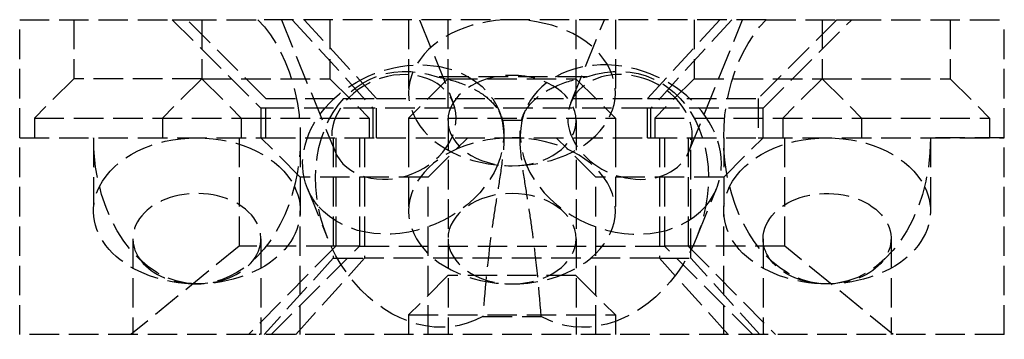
# Model space of a CAD drawing. Header units: millimetres. Extents: x -25 to 25, y -0.2 to 16.
import ezdxf

# ---------------------------------------------------------------- set-up
doc = ezdxf.new("R2010")
doc.units = ezdxf.units.MM
doc.header["$LTSCALE"] = 10
doc.linetypes.add('ALLCAD_Strich', pattern=[0.2, 0.15, -0.05])
doc.layers.add('BESCH_KONT_sich_schn_grun_2d', color=10, linetype='Continuous')

msp = doc.modelspace()

# ---------------------------------------------------------------- linework, layer by layer
at = {"layer": 'BESCH_KONT_sich_schn_grun_2d', "linetype": 'ALLCAD_Strich'}
for p, q in [((-25.00000000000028, 16), (-17.25000000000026, 16)), ((-25.00000000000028, 10), (-25.00000000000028, 16)), ((-22.25000000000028, 16.00000000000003), (-22.25000000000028, 13)), ((-17.25000000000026, 16), (-12.75000000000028, 11.50000000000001)), ((-17.25000000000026, 16), (-16.50000000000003, 16)), ((-16.50000000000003, 15.99999999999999), (-12.90767078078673, 15.99999999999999)), ((-12.50000000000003, 11.99999999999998), (-16.50000000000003, 15.99999999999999)), ((-15.75000000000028, 16.00000000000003), (-15.75000000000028, 13)), ((12.90767078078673, 16), (-12.90767078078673, 15.99999999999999)), ((-11.70984531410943, 15.99999999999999), (-9.004158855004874, 9.329437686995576)), ((-11.15587484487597, 16), (-7.05779837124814, 11.5)), ((-6.883064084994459, 11.99999999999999), (-10.55403159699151, 15.99999999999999)), ((-9.250000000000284, 16.00000000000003), (-9.250000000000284, 13)), ((-5.250000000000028, 15.99999999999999), (-5.250000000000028, 12.28768939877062)), ((-4.695492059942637, 15.99999999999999), (-2.980795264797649, 11.77261002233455)), ((-3.250000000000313, 16.00000000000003), (-3.250000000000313, 13)), ((2.980795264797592, 11.77261002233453), (4.69549205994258, 16)), ((3.249999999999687, 16.00000000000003), (3.249999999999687, 13)), ((5.249999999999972, 15.99999999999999), (5.249999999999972, 12.28768939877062)), ((10.55403159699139, 16), (6.883064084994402, 12)), ((11.1558748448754, 16), (7.057798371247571, 11.5)), ((9.004158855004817, 9.329437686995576), (11.70984531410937, 16)), ((9.249999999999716, 16.00000000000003), (9.249999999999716, 13)), ((16.49999999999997, 16), (12.49999999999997, 12)), ((12.74999999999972, 11.5), (17.24999999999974, 16)), ((12.90767078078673, 16), (16.49999999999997, 16)), ((15.74999999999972, 16.00000000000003), (15.74999999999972, 13)), ((16.49999999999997, 16), (17.24999999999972, 16)), ((17.24999999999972, 16), (24.99999999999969, 16)), ((22.24999999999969, 16.00000000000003), (22.24999999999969, 13)), ((24.99999999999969, 10), (24.99999999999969, 16)), ((-22.25000000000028, 13.00000000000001), (-24.25000000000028, 11)), ((-15.75000000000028, 13.00000000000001), (-22.25000000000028, 13.00000000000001)), ((-15.75000000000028, 13.00000000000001), (-17.75000000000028, 11)), ((-15.75000000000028, 13.00000000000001), (-9.250000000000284, 13.00000000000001)), ((-15.75000000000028, 13.00000000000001), (-13.75000000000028, 11)), ((-9.250000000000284, 13.00000000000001), (-7.250000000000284, 11)), ((-3.250000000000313, 13.00000000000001), (-5.250000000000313, 11)), ((-3.250000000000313, 13.00000000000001), (3.249999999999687, 13.00000000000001)), ((-3.250000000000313, 13), (-3.250000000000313, 10.87347583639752)), ((3.249999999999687, 13.00000000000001), (5.249999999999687, 11)), ((3.249999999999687, 13), (3.249999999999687, 10.87347583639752)), ((9.249999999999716, 13.00000000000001), (7.249999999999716, 11)), ((9.249999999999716, 13.00000000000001), (15.74999999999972, 13.00000000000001)), ((15.74999999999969, 13.00000000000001), (13.74999999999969, 11)), ((15.74999999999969, 13.00000000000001), (22.24999999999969, 13.00000000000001)), ((15.74999999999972, 13.00000000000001), (17.74999999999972, 11)), ((22.24999999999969, 13.00000000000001), (24.24999999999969, 11)), ((-12.50000000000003, 9.999999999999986), (-12.50000000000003, 11.99999999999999)), ((-12.50000000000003, 11.99999999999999), (-6.883064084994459, 11.99999999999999)), ((-6.883064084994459, 9.999999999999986), (-6.883064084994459, 11.99999999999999)), ((-6.883064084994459, 11.99999999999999), (6.883064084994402, 12)), ((6.883064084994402, 9.999999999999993), (6.883064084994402, 12)), ((6.883064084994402, 12), (12.49999999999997, 12)), ((12.49999999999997, 12), (12.49999999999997, 10)), ((-12.75000000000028, 11.50000000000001), (-12.75000000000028, 10)), ((-12.50000000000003, 11.5), (-12.75000000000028, 11.5)), ((-7.05779837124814, 11.5), (-12.50000000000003, 11.5)), ((-7.05779837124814, 10), (-7.05779837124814, 11.5)), ((7.057798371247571, 11.5), (-7.05779837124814, 11.5)), ((-0.6621491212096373, 11.37720248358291), (-0.5590861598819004, 11.12311247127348)), ((0.5590874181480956, 11.12311557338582), (0.6621491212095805, 11.3772024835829)), ((12.49999999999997, 11.49999999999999), (7.0577983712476, 11.49999999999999)), ((7.0577983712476, 10), (7.0577983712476, 11.5)), ((12.74999999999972, 11.49999999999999), (12.49999999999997, 11.49999999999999)), ((12.74999999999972, 10), (12.74999999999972, 11.5)), ((-24.25000000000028, 11), (-13.75000000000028, 11)), ((-24.25000000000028, 11), (-24.25000000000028, 10)), ((-17.75000000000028, 11), (-17.75000000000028, 10)), ((-13.75000000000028, 11), (-7.250000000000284, 11)), ((-13.75000000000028, 11), (-13.75000000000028, 10)), ((-7.250000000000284, 11), (-7.250000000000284, 10)), ((-5.250000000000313, 11), (5.249999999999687, 11)), ((-5.250000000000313, 11), (-5.250000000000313, 10)), ((-3.250000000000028, 10.87347583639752), (-3.250000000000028, -1.4210854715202e-14)), ((3.249999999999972, 10.87347583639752), (3.249999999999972, 0)), ((5.249999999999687, 11), (5.249999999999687, 10)), ((7.249999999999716, 11), (17.74999999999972, 11)), ((7.249999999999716, 11), (7.249999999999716, 10)), ((13.74999999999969, 11), (13.74999999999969, 10)), ((17.74999999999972, 11), (24.24999999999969, 11)), ((17.74999999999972, 11), (17.74999999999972, 10)), ((24.24999999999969, 11), (24.24999999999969, 10)), ((-25.00000000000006, -1.4210854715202e-14), (-25.00000000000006, 9.999999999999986)), ((-25.00000000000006, 9.999999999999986), (-21.25000000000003, 9.999999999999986)), ((-25.00000000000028, 10), (-12.75000000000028, 10)), ((-21.25000000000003, 10), (-21.25000000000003, 6.28768939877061)), ((-13.85436542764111, 9.999999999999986), (-13.85436542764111, 4.499999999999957)), ((-12.75000000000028, 9.999999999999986), (-12.50000000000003, 9.999999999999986)), ((-10.75000000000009, 7.999999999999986), (-12.75000000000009, 9.999999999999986)), ((-12.50000000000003, 9.999999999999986), (-6.883064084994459, 9.999999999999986)), ((-10.75000000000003, 10.00000000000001), (-10.75000000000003, 6.28768939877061)), ((-9.082525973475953, 10), (-9.082525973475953, 3.88714380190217)), ((-8.952912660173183, 9.999999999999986), (-8.952912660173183, 4.500000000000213)), ((-7.73937889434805, 9.999999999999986), (-7.73937889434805, 4.499999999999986)), ((-7.489721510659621, 10), (-7.489721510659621, 3.887143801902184)), ((-6.883064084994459, 9.999999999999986), (6.883064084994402, 9.999999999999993)), ((-5.250000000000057, 9.999999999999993), (-5.250000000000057, 6.287689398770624)), ((-4.250000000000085, 7.999999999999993), (-2.250000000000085, 9.999999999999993)), ((4.249999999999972, 7.999999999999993), (2.249999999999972, 9.999999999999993)), ((5.249999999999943, 9.999999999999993), (5.249999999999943, 6.287689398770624)), ((6.883064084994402, 10), (12.49999999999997, 10)), ((7.489721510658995, 10), (7.489721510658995, 3.887143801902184)), ((7.739378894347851, 10), (7.739378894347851, 4.5)), ((8.952912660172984, 10), (8.952912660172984, 4.5)), ((9.082525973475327, 3.88714380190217), (9.082525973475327, 10)), ((10.74999999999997, 10.00000000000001), (10.74999999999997, 6.287689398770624)), ((10.74999999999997, 8), (12.74999999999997, 10)), ((12.49999999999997, 10), (12.74999999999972, 10)), ((12.74999999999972, 10), (24.99999999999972, 10)), ((13.85436542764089, 4.500000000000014), (13.85436542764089, 10)), ((24.99999999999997, 10), (21.24999999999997, 10)), ((21.24999999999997, 10), (21.24999999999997, 6.287689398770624)), ((24.99999999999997, 0), (24.99999999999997, 10)), ((-4.250000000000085, 7.999999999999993), (-10.75000000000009, 7.999999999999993)), ((-4.250000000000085, 0), (-4.250000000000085, 8)), ((10.74999999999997, 8.000000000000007), (4.249999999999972, 8)), ((4.249999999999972, 0), (4.249999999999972, 8)), ((-10.39219799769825, 7.430539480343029), (-9.365024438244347, 4.898159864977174)), ((9.365024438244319, 4.898159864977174), (10.39219799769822, 7.430539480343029)), ((-10.75000000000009, 0), (-10.75000000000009, 6.287689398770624)), ((10.74999999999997, 0), (10.74999999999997, 6.287689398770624)), ((-19.25000000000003, 4.873475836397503), (-19.25000000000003, -1.4210854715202e-14)), ((-8.952912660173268, 4.500000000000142), (-13.37921364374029, -1.4210854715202e-14)), ((-12.75000000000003, 4.873475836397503), (-12.75000000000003, -1.4210854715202e-14)), ((-7.739378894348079, 4.500000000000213), (-8.952912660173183, 4.500000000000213)), ((-7.73937889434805, 4.500000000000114), (7.739378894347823, 4.500000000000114)), ((12.74999999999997, 4.873475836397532), (12.74999999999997, 0)), ((19.24999999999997, 4.873475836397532), (19.24999999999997, 0)), ((-13.85436542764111, 4.499999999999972), (-19.34785107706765, -1.4210854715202e-14)), ((-8.952912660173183, 4.499999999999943), (-13.85436542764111, 4.499999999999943)), ((-12.23321180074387, -1.4210854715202e-14), (-7.739378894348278, 4.499999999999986)), ((12.23321180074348, 0), (7.73937889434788, 4.5)), ((8.952912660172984, 4.499999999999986), (7.739378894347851, 4.499999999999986)), ((8.952912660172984, 4.5), (13.3792136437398, 0)), ((13.85436542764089, 4.499999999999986), (8.952912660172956, 4.499999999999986)), ((19.34785107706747, 0), (13.85436542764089, 4.500000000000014)), ((-9.082525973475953, 3.88714380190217), (-12.5873291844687, 0)), ((-10.98492488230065, 0), (-7.489721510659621, 3.88714380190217)), ((-9.082525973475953, 3.88714380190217), (-7.489721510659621, 3.88714380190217)), ((7.489721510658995, 3.88714380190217), (-7.489721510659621, 3.88714380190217)), ((10.98492488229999, 0), (7.489721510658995, 3.88714380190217)), ((7.489721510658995, 3.88714380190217), (9.082525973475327, 3.88714380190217)), ((12.58732918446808, 0), (9.082525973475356, 3.88714380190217)), ((-3.250000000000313, 3), (-5.250000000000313, 1)), ((3.249999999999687, 3), (-3.250000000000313, 3)), ((3.249999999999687, 3.000000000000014), (5.249999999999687, 1)), ((-5.250000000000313, 1), (5.249999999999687, 1)), ((-5.250000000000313, 1), (-5.250000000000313, 0)), ((5.249999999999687, 1), (5.249999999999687, 0)), ((24.99999999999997, 0), (-25.00000000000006, -1.4210854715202e-14)), ((-0.007131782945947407, 0.005000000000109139), (-0.009844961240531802, 0.005000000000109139)), ((-0.009844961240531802, 0.005000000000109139), (-0.009844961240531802, 1.13686837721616e-13)), ((-0.008139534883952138, 0.005000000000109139), (-0.008139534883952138, 1.13686837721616e-13)), ((-0.006356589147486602, 0.005000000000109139), (-0.007131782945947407, 0.005000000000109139)), ((-0.007131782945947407, 0.005000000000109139), (-0.007131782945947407, 1.13686837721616e-13)), ((-0.00697674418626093, 0.005000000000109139), (-0.00697674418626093, 1.13686837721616e-13)), ((-0.0065116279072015, 0.005000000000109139), (-0.0065116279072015, 1.13686837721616e-13)), ((-0.006356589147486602, 0.005000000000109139), (-0.006356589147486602, 1.13686837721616e-13)), ((-0.006356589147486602, 0.005000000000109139), (-0.003643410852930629, 0.005000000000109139)), ((-0.005348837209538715, 0.005000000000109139), (-0.005348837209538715, 1.13686837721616e-13)), ((-0.003643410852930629, 0.005000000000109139), (-0.003643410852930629, 1.13686837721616e-13)), ((0.001007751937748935, 0.005000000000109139), (-0.002713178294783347, 0.005000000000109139)), ((-0.002713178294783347, 0.005000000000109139), (-0.002713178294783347, 1.13686837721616e-13)), ((-0.001007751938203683, 0.005000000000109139), (-0.001007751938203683, 1.13686837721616e-13)), ((-0.0009871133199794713, 1.13686837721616e-13), (-0.0009871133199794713, 0.005000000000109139)), ((0.0005632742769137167, 0.005000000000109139), (0.0005632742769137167, 1.13686837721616e-13)), ((0.001007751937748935, 0.005000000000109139), (0.003178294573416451, 0.005000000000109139)), ((0.001007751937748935, 0.005000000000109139), (0.001007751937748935, 1.13686837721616e-13)), ((0.001493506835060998, 0.005000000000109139), (0.001493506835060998, 1.13686837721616e-13)), ((0.003178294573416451, 0.005000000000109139), (0.003178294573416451, 1.13686837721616e-13)), ((0.006666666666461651, 0.005000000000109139), (0.003953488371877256, 0.005000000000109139)), ((0.003953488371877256, 0.005000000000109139), (0.003953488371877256, 1.13686837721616e-13)), ((0.005658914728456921, 0.005000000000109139), (0.005658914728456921, 1.13686837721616e-13)), ((0.007441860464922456, 0.005000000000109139), (0.006666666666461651, 0.005000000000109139)), ((0.006666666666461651, 0.005000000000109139), (0.006666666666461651, 1.13686837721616e-13)), ((0.006821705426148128, 0.005000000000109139), (0.006821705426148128, 1.13686837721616e-13)), ((0.007286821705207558, 0.005000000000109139), (0.007286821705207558, 1.13686837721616e-13)), ((0.007441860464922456, 0.005000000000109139), (0.007441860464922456, 1.13686837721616e-13)), ((0.007441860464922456, 0.005000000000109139), (0.01015503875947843, 0.005000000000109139)), ((0.008449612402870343, 0.005000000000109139), (0.008449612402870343, 1.13686837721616e-13)), ((0.01015503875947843, 0.005000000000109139), (0.01015503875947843, 1.13686837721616e-13))]:
    msp.add_line(p, q, dxfattribs=at)
at = {"layer": 'BESCH_KONT_sich_schn_grun_2d', "linetype": 'ALLCAD_Strich', "extrusion": (0, 0, -1)}
for centre, major_axis, ratio, start_param, end_param in [((-16.00000000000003, 10.00000000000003), (3.297194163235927e-15, -7.424621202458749), 0.7071067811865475, -2.511753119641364, -1.740438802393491e-15), ((-2.842170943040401e-14, 12.28768939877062), (5.25, 2.331468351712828e-15), 0.7071067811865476, -1.570796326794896, 4.712388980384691), ((15.99999999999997, 10), (3.297194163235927e-15, -7.424621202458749), 0.7071067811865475, -1.825027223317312e-15, 2.511753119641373), ((-5.527173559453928, 9.40387098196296), (-4.865024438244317, -1.973331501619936), 0.7854191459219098, 5.384922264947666e-17, 3.179456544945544), ((-5.992477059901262, 10.55102385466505), (3.011681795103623, 1.221586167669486), 0.7854191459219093, -3.141592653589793, 3.141592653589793), ((-2.842170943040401e-14, 10.87347583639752), (3.25, 1.443289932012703e-15), 0.7071067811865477, -3.141592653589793, 3.141592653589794), ((5.992477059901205, 10.55102385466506), (-3.011681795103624, 1.221586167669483), 0.7854191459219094, -3.141592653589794, 3.141592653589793), ((-5.527173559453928, 9.40387098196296), (4.865024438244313, 1.973331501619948), 0.7854191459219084, 0.03786389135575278, 2.88596561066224), ((-16.00000000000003, 10.00000000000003), (3.297194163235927e-15, -7.424621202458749), 0.7071067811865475, -1.740438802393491e-15, 1.570796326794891), ((-16, 6.287689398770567), (-5.250000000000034, 3.574918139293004e-14), 0.7071067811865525, 0.3398369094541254, 1.570796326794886), ((-16.00000000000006, 6.287689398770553), (5.25000000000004, 5.265571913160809e-15), 0.7071067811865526, -1.570796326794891, -0.3398369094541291), ((-5.684341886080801e-14, 6.287689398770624), (5.25, 2.331468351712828e-15), 0.7071067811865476, -1.570796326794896, 4.71238898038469), ((16, 6.287689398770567), (-5.250000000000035, 2.731148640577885e-14), 0.7071067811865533, 0.3398369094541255, 1.570796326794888), ((15.99999999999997, 10), (3.297194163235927e-15, -7.424621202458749), 0.7071067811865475, -1.570796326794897, -1.740438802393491e-15), ((15.99999999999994, 6.287689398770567), (5.250000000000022, 2.203053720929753e-15), 0.707106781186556, -1.570796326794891, -0.3398369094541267), ((-16.00000000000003, 6.28768939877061), (-5.249999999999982, -8.490793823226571e-15), 0.7071067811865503, -1.570796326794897, 0.3398369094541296), ((-16.00000000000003, 6.287689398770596), (5.250000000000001, -5.773159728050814e-15), 0.7071067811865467, -0.3398369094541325, 1.570796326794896), ((16, 6.287689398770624), (-5.250000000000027, -3.487759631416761e-16), 0.7071067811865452, -1.570796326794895, 0.339836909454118), ((15.99999999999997, 6.287689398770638), (5.250000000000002, 1.443289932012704e-14), 0.7071067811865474, -0.3398369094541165, 1.570796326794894), ((-5.527173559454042, 9.403870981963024), (-4.865024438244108, -1.973331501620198), 0.7854191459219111, -0.2556270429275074, 5.240252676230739e-14), ((-5.684341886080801e-14, 4.873475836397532), (3.25, 1.443289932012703e-15), 0.7071067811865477, -3.141592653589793, 3.141592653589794), ((15.99999999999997, 4.873475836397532), (-3.249999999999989, 0), 0.7071067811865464, 0, 3.650449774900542), ((16.00000000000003, 4.873475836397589), (-3.250000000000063, -9.392486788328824e-14), 0.7071067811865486, -0.5088571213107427, 1.287858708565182e-14), ((15.99999999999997, 4.873475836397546), (-3.250000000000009, 2.394751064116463e-13), 0.707106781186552, -2.632735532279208, -0.5088571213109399)]:
    msp.add_ellipse(centre, major_axis=major_axis, ratio=ratio, start_param=start_param, end_param=end_param, dxfattribs=at)
at = {"layer": 'BESCH_KONT_sich_schn_grun_2d', "linetype": 'ALLCAD_Strich', "extrusion": (0, 0, -0.9999999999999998)}
msp.add_ellipse((-4.500000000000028, 6.871491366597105), major_axis=(-2.512456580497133, 6.194176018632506), ratio=0.7854191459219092, start_param=-3.247987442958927, end_param=0.604018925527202, dxfattribs=at)
at = {"layer": 'BESCH_KONT_sich_schn_grun_2d', "linetype": 'ALLCAD_Strich'}
for centre, major_axis, ratio, start_param, end_param in [((5.527173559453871, 9.403870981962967), (4.865024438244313, -1.97333150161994), 0.78541914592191, -0.2556270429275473, 3.141592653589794), ((5.527173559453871, 9.403870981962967), (-4.865024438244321, 1.973331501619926), 0.7854191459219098, 0.03786665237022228, 2.885965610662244), ((5.527173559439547, 9.403870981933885), (-4.865024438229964, 1.973331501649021), 0.7854191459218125, -7.827516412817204e-12, 0.03786665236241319), ((-16.00000000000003, 4.873475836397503), (3.24999999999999, -1.787459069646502e-14), 0.7071067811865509, -0.5088571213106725, 3.14159265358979), ((-15.99999999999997, 4.873475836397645), (-3.25000000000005, -1.332267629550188e-13), 0.7071067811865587, 4.946999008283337e-14, 0.5088571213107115), ((-16.00000000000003, 4.873475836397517), (3.25, 2.45026221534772e-13), 0.7071067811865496, -2.632735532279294, -0.5088571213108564), ((-16.00000000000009, -3.057765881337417), (3.247992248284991, 3.090263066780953), 0.03696146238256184, -0.1113913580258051, 0.1890483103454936), ((15.99999999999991, -3.057765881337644), (-3.247992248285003, 3.090263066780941), 0.03696146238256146, -0.1890483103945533, 0.1113913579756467)]:
    msp.add_ellipse(centre, major_axis=major_axis, ratio=ratio, start_param=start_param, end_param=end_param, dxfattribs=at)
at = {"layer": 'BESCH_KONT_sich_schn_grun_2d', "linetype": 'ALLCAD_Strich', "extrusion": (0, 0, -0.9999999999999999)}
msp.add_ellipse((4.499999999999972, 6.87149136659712), major_axis=(2.512456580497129, 6.19417601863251), ratio=0.7854191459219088, start_param=-0.6040189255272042, end_param=3.247987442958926, dxfattribs=at)
at = {"layer": 'BESCH_KONT_sich_schn_grun_2d', "linetype": 'ALLCAD_Strich'}
for points in [[(3.804787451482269, 13.09043125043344), (1.268262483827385, 13.09043125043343), (-1.268262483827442, 13.09043125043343), (-3.804787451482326, 13.09043125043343)], [(-0.482042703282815, 10.88705716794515), (-0.1606809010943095, 10.88705716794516), (0.1606809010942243, 10.88705716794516), (0.4820427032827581, 10.88705716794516)]]:
    msp.add_open_spline(points, degree=3, dxfattribs=at)
for points, knots in [([(-3.804787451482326, 13.09043125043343), (-3.37380414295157, 13.01507384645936), (-2.966001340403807, 12.90793306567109), (-2.591991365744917, 12.77113148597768), (-2.170191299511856, 12.61684973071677), (-1.799290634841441, 12.42774864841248), (-1.489232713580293, 12.21070791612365), (-1.200904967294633, 12.00887831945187), (-0.9696503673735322, 11.78604380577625), (-0.7979445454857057, 11.54928595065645), (-0.6433660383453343, 11.33614422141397), (-0.538448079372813, 11.11368320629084), (-0.482042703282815, 10.88705716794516)], [0, 0, 0, 0, 0.136064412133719, 0.136064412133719, 0.136064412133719, 0.2895148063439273, 0.2895148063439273, 0.2895148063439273, 0.4322107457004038, 0.4322107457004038, 0.4322107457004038, 0.5606730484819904, 0.5606730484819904, 0.5606730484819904, 0.5606730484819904]), ([(0.4820427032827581, 10.88705716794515), (0.5275313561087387, 11.06982189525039), (0.6045976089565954, 11.24998278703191), (0.7139671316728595, 11.42484202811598), (0.9035222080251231, 11.72790138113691), (1.187624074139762, 12.01101675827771), (1.56169377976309, 12.26018436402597), (1.794231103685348, 12.41507733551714), (2.058838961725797, 12.55501596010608), (2.351840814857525, 12.67725612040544), (2.787986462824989, 12.85921576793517), (3.278549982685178, 12.99841866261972), (3.804787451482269, 13.09043125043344)], [0, 0, 0, 0, 0.1036939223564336, 0.1036939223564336, 0.1036939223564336, 0.2834122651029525, 0.2834122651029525, 0.2834122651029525, 0.3951326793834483, 0.3951326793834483, 0.3951326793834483, 0.5614332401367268, 0.5614332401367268, 0.5614332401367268, 0.5614332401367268]), ([(-0.482042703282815, 10.88705716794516), (-0.4518935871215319, 10.759622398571), (-0.4033318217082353, 10.43634648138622), (-0.4058223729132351, 9.497225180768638), (-0.5873383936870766, 8.148049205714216), (-0.8164254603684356, 6.758632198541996), (-1.152672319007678, 4.513665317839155), (-1.364116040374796, 2.53078016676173), (-1.485113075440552, 0.9218971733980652)], [-0.09925483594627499, -0.09925483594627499, -0.09925483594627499, -0.09925483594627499, -0.03238077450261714, 0.0344932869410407, 0.1682414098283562, 0.3019895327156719, 0.4357376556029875, 0.8369820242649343, 0.8369820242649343, 0.8369820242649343, 0.8369820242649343]), ([(1.485113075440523, 0.9218971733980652), (1.364116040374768, 2.53078016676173), (1.152672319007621, 4.513665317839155), (0.8164254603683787, 6.758632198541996), (0.5873383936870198, 8.148049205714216), (0.4058223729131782, 9.497225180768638), (0.4033318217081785, 10.43634648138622), (0.4518935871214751, 10.759622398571), (0.4820427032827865, 10.88705716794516)], [-0.8369820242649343, -0.8369820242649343, -0.8369820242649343, -0.8369820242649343, -0.4357376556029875, -0.3019895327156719, -0.1682414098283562, -0.0344932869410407, 0.03238077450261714, 0.09925483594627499, 0.09925483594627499, 0.09925483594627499, 0.09925483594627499]), ([(-1.485113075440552, 0.9218971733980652), (-0.990075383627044, 0.9218971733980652), (-0.4950376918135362, 0.9218971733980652), (0.4950376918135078, 0.9218971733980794), (0.9900753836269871, 0.9218971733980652), (1.485113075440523, 0.9218971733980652)], [0, 0, 0, 0, 0.1485113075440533, 0.1485113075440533, 0.2970226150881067, 0.2970226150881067, 0.2970226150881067, 0.2970226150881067])]:
    msp.add_open_spline(points, degree=3, knots=knots, dxfattribs=at)

doc.saveas('drawing.dxf')
